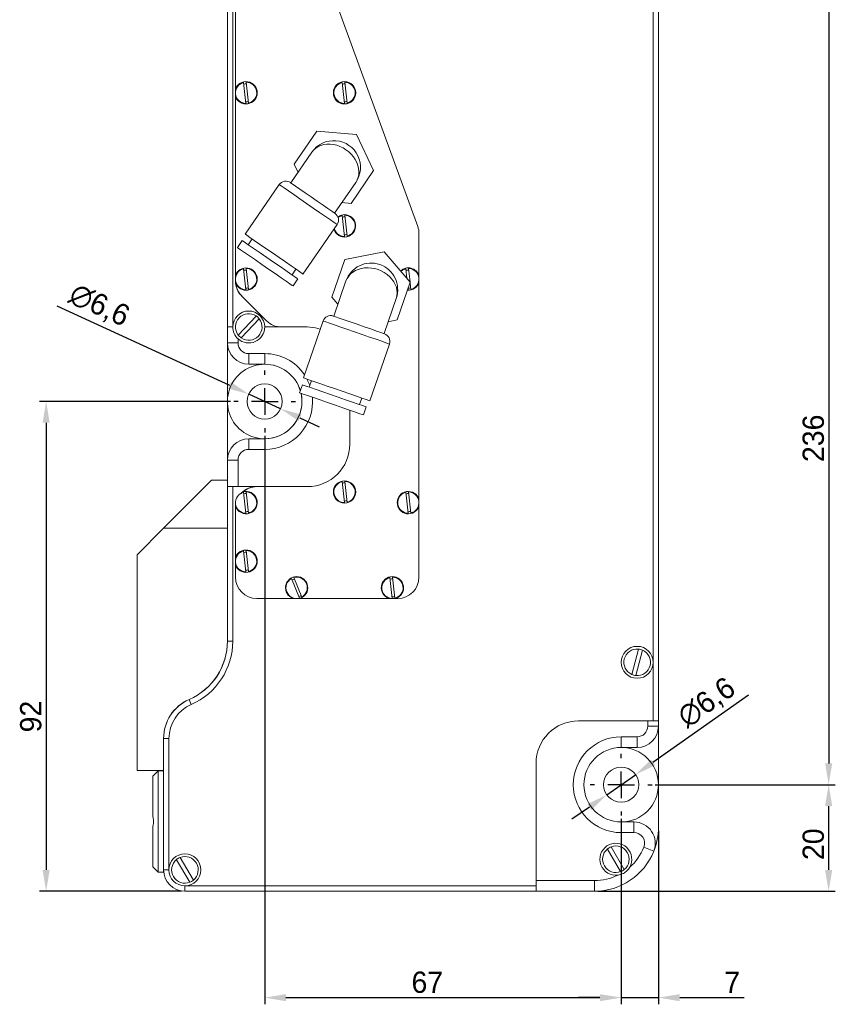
# Model space of a CAD drawing. Header units: millimetres. Extents: x 88 to 476, y -39 to 361.
# Tile 1 of 3: x 91 to 244, y -39 to 146. Entities that reach past the tile are written whole.
import ezdxf

# ---------------------------------------------------------------- set-up
doc = ezdxf.new("R2010")
doc.units = ezdxf.units.MM
doc.header["$PDSIZE"] = -1
doc.layers.add('FORMAT', color=7, linetype='Continuous')
doc.dimstyles.new('ISO-25', dxfattribs={"dimtxt": 4, "dimasz": 4, "dimexe": 1.25, "dimexo": 0.625, "dimgap": 0.9, "dimtad": 1, "dimdec": 0, "dimtxsty": 'Standard', "dimcen": 2.5, "dimclrd": 1, "dimclre": 1, "dimclrt": 1, "dimadec": 0, "dimazin": 0, "dimtfac": 1, "dimtdec": 0, "dimtmove": 0, "dimatfit": 3, "dimfxl": 0, "dimarcsym": 0})

# ---------------------------------------------------------------- blocks, each defined once
blk = doc.blocks.new('_D_4')
at = {"color": 1, "lineweight": -2, "transparency": 16777216}
for p, q in [((210.17, 238.3), (244, 238.3)), ((242.75, 234.3), (242.75, 6.3)), ((210.17, 2.3), (244, 2.3))]:
    blk.add_line(p, q, dxfattribs=at)
at = {"color": 1, "transparency": 16777216}
for points in [[(242.08, 234.3), (243.42, 234.3), (242.75, 238.3)], [(242.08, 6.3), (243.42, 6.3), (242.75, 2.3)]]:
    blk.add_solid(points, dxfattribs=at)
at = {"layer": 'Defpoints', "color": 0, "transparency": 16777216}
for p in [(209.55, 238.3), (209.55, 2.3), (242.75, 2.3)]:
    blk.add_point(p, dxfattribs=at)
at = {"color": 1, "transparency": 16777216, "insert": (237.85, 67.38), "char_height": 4, "attachment_point": 2, "rotation": 90}
blk.add_mtext('236', dxfattribs=at)
blk = doc.blocks.new('_D_5')
at = {"color": 1, "lineweight": -2, "transparency": 16777216}
for p, q in [((210.17, 2.3), (244, 2.3)), ((242.75, -13.7), (242.75, -1.7)), ((199.37, -17.7), (244, -17.7))]:
    blk.add_line(p, q, dxfattribs=at)
at = {"color": 1, "transparency": 16777216}
for points in [[(242.08, -1.7), (243.42, -1.7), (242.75, 2.3)], [(242.08, -13.7), (243.42, -13.7), (242.75, -17.7)]]:
    blk.add_solid(points, dxfattribs=at)
at = {"layer": 'Defpoints', "color": 0, "transparency": 16777216}
for p in [(209.55, 2.3), (242.75, 2.3), (198.75, -17.7)]:
    blk.add_point(p, dxfattribs=at)
at = {"color": 1, "transparency": 16777216, "insert": (237.85, -8.88), "char_height": 4, "attachment_point": 2, "rotation": 90}
blk.add_mtext('20', dxfattribs=at)
blk = doc.blocks.new('_D_6')
at = {"color": 1, "lineweight": -2, "transparency": 16777216}
for p, q in [((130.32, 74.3), (94.42, 74.3)), ((95.67, 70.3), (95.67, -13.7)), ((121.12, -17.7), (94.42, -17.7))]:
    blk.add_line(p, q, dxfattribs=at)
at = {"color": 1, "transparency": 16777216}
for points in [[(95, 70.3), (96.34, 70.3), (95.67, 74.3)], [(95, -13.7), (96.34, -13.7), (95.67, -17.7)]]:
    blk.add_solid(points, dxfattribs=at)
at = {"layer": 'Defpoints', "color": 0, "transparency": 16777216}
for p in [(130.95, 74.3), (95.67, -17.7), (121.75, -17.7)]:
    blk.add_point(p, dxfattribs=at)
at = {"color": 1, "transparency": 16777216, "insert": (90.77, 15.11), "char_height": 4, "attachment_point": 2, "rotation": 90}
blk.add_mtext('92', dxfattribs=at)
blk = doc.blocks.new('_D_7')
at = {"color": 1, "lineweight": -2, "transparency": 16777216}
for p, q in [((203.75, -4.13), (203.75, -38.95)), ((210.75, -6.33), (210.75, -38.95)), ((199.75, -37.7), (195.75, -37.7)), ((203.75, -37.7), (210.75, -37.7)), ((214.75, -37.7), (226.87, -37.7))]:
    blk.add_line(p, q, dxfattribs=at)
at = {"color": 1, "transparency": 16777216}
for points in [[(199.75, -37.04), (199.75, -38.37), (203.75, -37.7)], [(214.75, -37.04), (214.75, -38.37), (210.75, -37.7)]]:
    blk.add_solid(points, dxfattribs=at)
at = {"layer": 'Defpoints', "color": 0, "transparency": 16777216}
for p in [(203.75, -3.5), (210.75, -5.7), (203.75, -37.7)]:
    blk.add_point(p, dxfattribs=at)
at = {"color": 1, "transparency": 16777216, "insert": (224.63, -32.8), "char_height": 4, "attachment_point": 2}
blk.add_mtext('7', dxfattribs=at)
blk = doc.blocks.new('_D_8')
at = {"color": 1, "lineweight": -2, "transparency": 16777216}
for p, q in [((136.75, 67.87), (136.75, -38.95)), ((203.75, -4.13), (203.75, -38.95)), ((140.75, -37.7), (199.75, -37.7))]:
    blk.add_line(p, q, dxfattribs=at)
at = {"color": 1, "transparency": 16777216}
for points in [[(140.75, -37.04), (140.75, -38.37), (136.75, -37.7)], [(199.75, -37.04), (199.75, -38.37), (203.75, -37.7)]]:
    blk.add_solid(points, dxfattribs=at)
at = {"layer": 'Defpoints', "color": 0, "transparency": 16777216}
for p in [(136.75, 68.5), (203.75, -3.5), (203.75, -37.7)]:
    blk.add_point(p, dxfattribs=at)
at = {"color": 1, "transparency": 16777216, "insert": (167.32, -32.8), "char_height": 4, "attachment_point": 2}
blk.add_mtext('67', dxfattribs=at)
blk = doc.blocks.new('SW_CENTERMARKSYMBOL_10')
at = {"layer": 'FORMAT', "color": 0}
for p, q in [((0, 2.5), (0, 2.9)), ((0, 0), (0, 1.25)), ((-2.5, 0), (-2.9, 0)), ((0, 0), (-1.25, 0)), ((0, 0), (0, -1.25)), ((0, 0), (1.25, 0)), ((2.5, 0), (2.9, 0)), ((0, -2.5), (0, -2.9))]:
    blk.add_line(p, q, dxfattribs=at)
blk = doc.blocks.new('SW_CENTERMARKSYMBOL_11')
at = {"layer": 'FORMAT', "color": 0}
for p, q in [((0, 2.5), (0, 2.9)), ((0, 0), (0, 1.25)), ((-2.5, 0), (-2.9, 0)), ((0, 0), (-1.25, 0)), ((0, 0), (0, -1.25)), ((0, 0), (1.25, 0)), ((2.5, 0), (2.9, 0)), ((0, -2.5), (0, -2.9))]:
    blk.add_line(p, q, dxfattribs=at)
blk = doc.blocks.new('*D39')
at = {"color": 1, "lineweight": -2, "transparency": 16777216}
for p, q in [((227.69, 19.11), (209.72, 6.49)), ((201.05, 0.4), (206.45, 4.19)), ((197.77, -1.9), (194.5, -4.2))]:
    blk.add_line(p, q, dxfattribs=at)
at = {"color": 1, "transparency": 16777216}
for points in [[(209.34, 7.04), (210.11, 5.95), (206.45, 4.19)], [(197.39, -1.35), (198.16, -2.44), (201.05, 0.4)]]:
    blk.add_solid(points, dxfattribs=at)
at = {"layer": 'Defpoints', "color": 0, "transparency": 16777216}
for p in [(206.45, 4.19), (201.05, 0.4)]:
    blk.add_point(p, dxfattribs=at)
at = {"color": 1, "transparency": 16777216, "insert": (219.91, 17.6), "char_height": 4, "attachment_point": 5, "rotation": 35.0781}
blk.add_mtext('∅6,6', dxfattribs=at)
blk = doc.blocks.new('*D40')
at = {"color": 1, "lineweight": -2, "transparency": 16777216}
for p, q in [((97.68, 92.28), (130.12, 77.35)), ((139.75, 72.92), (133.75, 75.68)), ((143.38, 71.25), (147.01, 69.57))]:
    blk.add_line(p, q, dxfattribs=at)
at = {"color": 1, "transparency": 16777216}
for points in [[(130.4, 77.96), (129.84, 76.74), (133.75, 75.68)], [(143.66, 71.85), (143.1, 70.64), (139.75, 72.92)]]:
    blk.add_solid(points, dxfattribs=at)
at = {"layer": 'Defpoints', "color": 0, "transparency": 16777216}
for p in [(133.75, 75.68), (139.75, 72.92)]:
    blk.add_point(p, dxfattribs=at)
at = {"color": 1, "transparency": 16777216, "insert": (105.6, 92.2), "char_height": 4, "attachment_point": 5, "rotation": 335.2814}
blk.add_mtext('∅6,6', dxfattribs=at)

msp = doc.modelspace()

# ---------------------------------------------------------------- linework, layer by layer
at = {"color": 7, "linetype": 'Continuous', "lineweight": 15}
for p, q in [((129.75, 88.3), (129.75, 232.67)), ((130.75, 232.67), (130.75, 88.3)), ((210.75, 222.3), (210.75, 14.3)), ((209.75, 25.3), (209.75, 207.3)), ((142.89, 169.35), (165.51, 107.2)), ((131.25, 96.95), (131.25, 167.3)), ((131.25, 132.94), (131.25, 166.66)), ((133.22, 130.3), (132.78, 134.24)), ((133.28, 134.3), (133.72, 130.35)), ((151.72, 130.3), (151.28, 134.24)), ((151.78, 134.3), (152.22, 130.35)), ((131.25, 97.94), (131.25, 131.66)), ((146.53, 125.08), (142.27, 118.9)), ((154.01, 124.48), (146.53, 125.08)), ((157.23, 117.7), (154.01, 124.48)), ((145.63, 121.14), (141.66, 115.37)), ((142.27, 118.9), (143.01, 117.33)), ((152.97, 111.52), (157.23, 117.7)), ((139.49, 115.05), (133.08, 105.74)), ((149.89, 109.7), (153.87, 115.46)), ((151.24, 111.66), (152.97, 111.52)), ((151.72, 105.3), (151.28, 109.24)), ((151.78, 109.3), (152.22, 105.35)), ((143.94, 98.25), (150.36, 107.55)), ((165.75, 105.83), (165.75, 41.3)), ((165.75, 105.83), (165.75, 97.94)), ((132.54, 104.53), (131.64, 103.21)), ((134.39, 104.83), (133.66, 103.76)), ((159.21, 102.39), (151.84, 100.97)), ((164.12, 96.71), (159.21, 102.39)), ((151.84, 100.97), (149.38, 93.88)), ((133.22, 95.3), (132.78, 99.24)), ((133.28, 99.3), (133.72, 95.35)), ((141.89, 98.09), (142.63, 99.16)), ((163.48, 97.45), (163.28, 99.24)), ((163.78, 99.3), (164.06, 96.78)), ((131.26, 96.61), (131.25, 96.95)), ((142.09, 96), (143, 97.32)), ((152.03, 96.94), (149.73, 90.32)), ((161.66, 89.62), (164.12, 96.71)), ((164.08, 96.59), (164.22, 95.35)), ((165.75, 96.66), (165.75, 55.94)), ((163.63, 95.3), (163.72, 95.3)), ((163.72, 95.3), (163.7, 95.5)), ((137.08, 89.47), (132.42, 94.13)), ((149.38, 93.88), (150.51, 92.57)), ((159.18, 87.05), (161.47, 93.66)), ((135.16, 90.36), (131.76, 86.78)), ((132.34, 86.23), (135.74, 89.81)), ((147.73, 89.43), (144.02, 78.76)), ((159.96, 89.29), (161.66, 89.62)), ((129.75, 85.3), (129.75, 88.3)), ((130.75, 88.3), (129.75, 88.3)), ((136.75, 88.3), (144.75, 88.3)), ((131.75, 85.3), (129.75, 85.3)), ((129.75, 85.3), (129.75, 63.3)), ((131.75, 86.06), (131.75, 85.3)), ((156.49, 74.43), (160.2, 85.1)), ((133.75, 83.3), (136.75, 83.3)), ((133.75, 83.3), (133.75, 81.3)), ((136.75, 83.3), (136.75, 81.3)), ((136.75, 81.3), (133.75, 81.3)), ((144.7, 78.52), (145.22, 77.34)), ((145.53, 78.23), (145.11, 77)), ((143.83, 77.45), (143.31, 75.94)), ((154.55, 73.72), (154.98, 74.95)), ((152.75, 72.66), (152.75, 66.3)), ((155.3, 71.77), (155.83, 73.28)), ((133.75, 65.3), (133.75, 67.3)), ((133.75, 67.3), (136.75, 67.3)), ((136.75, 65.3), (136.75, 67.3)), ((136.75, 65.3), (133.75, 65.3)), ((131.75, 63.3), (129.75, 63.3)), ((129.75, 58.3), (129.75, 63.3)), ((131.75, 63.3), (131.75, 58.3)), ((126.75, 59.5), (117.75, 50.5)), ((129.75, 59.5), (126.75, 59.5)), ((151.72, 55.3), (151.28, 59.24)), ((151.78, 59.3), (152.22, 55.35)), ((129.75, 58.3), (130.75, 58.3)), ((129.75, 29.3), (129.75, 58.3)), ((131.75, 58.3), (130.75, 58.3)), ((130.75, 58.3), (130.75, 29.3)), ((144.75, 58.3), (131.75, 58.3)), ((133.22, 53.3), (132.78, 57.24)), ((133.28, 57.3), (133.72, 53.35)), ((163.72, 53.3), (163.28, 57.24)), ((163.78, 57.3), (164.22, 53.35)), ((131.25, 54.3), (131.29, 54.88)), ((131.25, 41.3), (131.25, 54.3)), ((131.25, 44.94), (131.25, 54.3)), ((131.26, 54.62), (131.31, 54.85)), ((165.75, 54.66), (165.75, 41.3)), ((117.75, 50.5), (112.75, 45.5)), ((129.75, 50.5), (117.75, 50.5)), ((129.75, 29.33), (129.75, 50.5)), ((133.28, 46.3), (133.72, 42.35)), ((112.75, 45.5), (112.75, 5)), ((133.22, 42.3), (132.78, 46.24)), ((131.25, 41.3), (131.25, 43.66)), ((143.28, 37.37), (141.76, 41.04)), ((142.22, 41.23), (143.74, 37.56)), ((160.72, 37.3), (160.28, 41.24)), ((160.78, 41.3), (161.22, 37.35)), ((161.75, 37.3), (135.25, 37.3)), ((142.11, 37.3), (135.25, 37.3)), ((160.11, 37.3), (143.39, 37.3)), ((161.75, 37.3), (161.39, 37.3)), ((129.75, 29.3), (130.75, 29.3)), ((206.98, 27.79), (205.74, 23.01)), ((206.52, 22.81), (207.75, 27.59)), ((209.75, 14.3), (209.75, 25.3)), ((122.55, 18.3), (122.95, 17.38)), ((195.75, 14.3), (208.75, 14.3)), ((208.75, 13.3), (208.75, 14.3)), ((208.75, 14.3), (209.75, 14.3)), ((210.75, 13.3), (208.75, 13.3)), ((210.75, 14.3), (209.75, 14.3)), ((210.75, 14.3), (210.75, 13.3)), ((210.75, -5.7), (210.75, 13.3)), ((203.75, 11.3), (206.75, 11.3)), ((203.75, 9.3), (203.75, 11.3)), ((206.75, 9.3), (206.75, 11.3)), ((117.75, 5), (117.75, 11)), ((117.75, 10.97), (118.75, 10.97)), ((117.75, -13.7), (117.75, 10.97)), ((118.75, 10.97), (118.75, -13.7)), ((206.75, 9.3), (203.75, 9.3)), ((187.75, -15.7), (187.75, 6.3)), ((112.75, 5), (117.75, 5)), ((116.75, 4.9), (115.75, 3.9)), ((115.75, -3.69), (115.75, 3.9)), ((116.75, 4.9), (116.75, -14.1)), ((116.75, 4.9), (117.75, 4.9)), ((117.75, -14.1), (117.75, 4.9)), ((115.75, -13.1), (115.75, -5.52)), ((203.75, -4.7), (206.16, -4.7)), ((203.75, -4.7), (203.75, -6.7)), ((206.16, -4.7), (206.16, -6.7)), ((206.16, -6.7), (203.75, -6.7)), ((201.16, -9.78), (203.65, -14.03)), ((204.34, -13.63), (201.85, -9.37)), ((209.87, -10.2), (208.02, -9.45)), ((120.16, -11.78), (122.65, -16.03)), ((123.34, -15.63), (120.85, -11.37)), ((115.75, -13.1), (116.75, -14.1)), ((116.75, -14.1), (117.75, -14.1)), ((117.75, -13.7), (118.75, -13.7)), ((187.75, -15.7), (198.75, -15.7)), ((187.75, -16.7), (187.75, -15.7)), ((198.75, -17.7), (198.75, -15.7)), ((121.75, -16.7), (187.75, -16.7)), ((121.75, -17.7), (121.75, -16.7)), ((187.75, -17.7), (121.75, -17.7)), ((187.75, -16.7), (187.75, -17.7)), ((198.75, -17.7), (187.75, -17.7))]:
    msp.add_line(p, q, dxfattribs=at)
at = {"color": 8, "linetype": 'Continuous', "lineweight": 15, "flags": 128}
for points in [[(150.36, 107.55), (150.21, 107.65), (149.78, 107.95), (149.09, 108.43), (148.17, 109.06), (147.08, 109.82), (145.87, 110.65), (144.61, 111.52), (143.37, 112.37), (142.21, 113.17), (141.2, 113.87), (140.38, 114.43), (139.82, 114.82), (139.53, 115.02), (139.49, 115.05)], [(160.2, 85.1), (160.03, 85.16), (159.53, 85.33), (158.74, 85.61), (157.68, 85.98), (156.43, 86.41), (155.04, 86.89), (153.6, 87.39), (152.17, 87.89), (150.84, 88.35), (149.68, 88.75), (148.75, 89.08), (148.1, 89.3), (147.77, 89.42), (147.73, 89.43)]]:
    msp.add_lwpolyline(points, dxfattribs=at)
at = {"color": 7, "linetype": 'Continuous', "lineweight": 15, "flags": 128}
for points in [[(141.58, 115.43), (141.62, 115.4), (141.92, 115.19), (142.52, 114.78), (143.35, 114.2), (144.37, 113.5), (145.49, 112.73), (146.63, 111.95), (147.71, 111.2), (148.64, 110.56), (149.36, 110.06), (149.82, 109.75), (149.97, 109.64)], [(150.5, 108.99), (150.95, 109.24), (151.75, 109.4)], [(151.28, 109.24), (150.62, 108.95), (150.54, 108.89)], [(143.94, 98.25), (143.8, 98.35), (143.37, 98.65), (142.67, 99.13), (141.75, 99.76), (140.66, 100.51), (139.45, 101.35), (138.19, 102.21), (136.95, 103.07), (135.79, 103.87), (134.78, 104.57), (133.97, 105.13), (133.4, 105.52), (133.11, 105.72), (133.08, 105.74)], [(143, 97.32), (142.85, 97.43), (142.4, 97.73), (141.69, 98.23), (140.74, 98.88), (139.63, 99.65), (138.4, 100.49), (137.14, 101.36), (135.92, 102.2), (134.8, 102.97), (133.86, 103.62), (133.14, 104.12), (132.7, 104.43), (132.54, 104.53)], [(142.09, 96), (141.94, 96.11), (141.49, 96.42), (140.78, 96.91), (139.83, 97.56), (138.72, 98.33), (137.49, 99.17), (136.23, 100.04), (135.01, 100.89), (133.89, 101.66), (132.95, 102.31), (132.23, 102.8), (131.79, 103.11), (131.64, 103.21)], [(163.28, 99.24), (162.62, 98.95), (162.36, 98.74)], [(149.64, 90.36), (149.68, 90.34), (150.03, 90.22), (150.72, 89.98), (151.67, 89.65), (152.84, 89.24), (154.12, 88.8), (155.43, 88.34), (156.67, 87.92), (157.74, 87.54), (158.57, 87.26), (159.09, 87.07), (159.27, 87.01)], [(147.2, 87.91), (146.31, 88.14), (144.75, 88.3)], [(156.49, 74.43), (156.32, 74.49), (155.83, 74.66), (155.03, 74.93), (153.98, 75.3), (152.72, 75.74), (151.34, 76.22), (149.89, 76.72), (148.47, 77.21), (147.14, 77.68), (145.98, 78.08), (145.05, 78.4), (144.4, 78.63), (144.06, 78.74), (144.02, 78.76)], [(155.3, 71.77), (155.13, 71.83), (154.62, 72.01), (153.79, 72.29), (152.71, 72.67), (151.43, 73.11), (150.03, 73.6), (148.58, 74.1), (147.18, 74.59), (145.9, 75.04), (144.81, 75.41), (143.99, 75.7), (143.48, 75.88), (143.31, 75.94)], [(155.83, 73.28), (155.65, 73.34), (155.14, 73.52), (154.32, 73.81), (153.24, 74.18), (151.96, 74.63), (150.55, 75.11), (149.11, 75.62), (147.7, 76.1), (146.42, 76.55), (145.34, 76.92), (144.52, 77.21), (144, 77.39), (143.83, 77.45)]]:
    msp.add_lwpolyline(points, dxfattribs=at)
at = {"color": 7, "linetype": 'Continuous', "lineweight": 15}
for centre, radius in [((151.75, 132.3), 2.1), ((136.75, 74.3), 3.3), ((151.75, 57.3), 2.1), ((206.75, 25.3), 3), ((203.75, 2.3), 7), ((203.75, 2.3), 3.3)]:
    msp.add_circle(centre, radius, dxfattribs=at)
for centre, radius, start, end in [((133.25, 132.3), 2.1, 197.7528, 162.2472), ((133.25, 132.3), 2, 103.5976, 269.236), ((133.25, 132.3), 1.7, 87.9603, 104.8733), ((133.25, 132.3), 2, 283.5976, 89.236), ((151.75, 132.3), 2, 103.5976, 269.236), ((151.75, 132.3), 1.7, 87.9603, 104.8733), ((151.75, 132.3), 2, 283.5976, 89.236), ((133.25, 132.3), 1.7, 267.9603, 284.8733), ((151.75, 132.3), 1.7, 267.9603, 284.8733), ((149.75, 118.3), 5, 325.4163, 145.4163), ((140.73, 114.19), 1.5, 55.4163, 145.4163), ((151.75, 107.3), 2.1, 197.5059, 90), ((149.12, 108.4), 1.5, 325.4163, 55.4163), ((151.75, 107.3), 2, 283.5976, 89.236), ((151.75, 107.3), 1.7, 87.9603, 104.8733), ((151.75, 107.3), 2, 195.2394, 269.236), ((151.75, 107.3), 1.7, 267.9603, 284.8733), ((161.75, 105.83), 4, 0, 20), ((156.75, 95.3), 5, 340.8549, 160.8549), ((133.25, 97.3), 2.1, 199.0125, 162.2472), ((133.25, 97.3), 2, 103.5976, 269.236), ((133.25, 97.3), 1.7, 87.9603, 104.8733), ((133.25, 97.3), 2, 283.5976, 89.236), ((163.75, 97.3), 2.1, 17.7528, 133.6628), ((163.75, 97.3), 1.7, 87.9603, 104.8733), ((163.75, 97.3), 2, 283.5976, 89.236), ((135.25, 96.95), 4, 180, 225), ((135.25, 96.95), 4, 184.8901, 225), ((163.75, 97.3), 2.1, 265.8427, 342.2472), ((133.25, 97.3), 1.7, 267.9603, 284.8733), ((163.75, 97.3), 1.7, 269.4854, 284.8733), ((133.75, 88.3), 3, 0, 180), ((133.75, 88.3), 2.5, 55.6658, 217.252), ((133.75, 88.3), 2.5, 235.6658, 37.252), ((133.75, 88.3), 2.5, 37.252, 55.6658), ((139.91, 92.3), 4, 225, 270), ((149.14, 88.94), 1.5, 70.8549, 160.8549), ((133.75, 88.3), 3, 180, 228.1897), ((133.75, 88.3), 3, 228.1897, 0), ((158.78, 85.6), 1.5, 340.8549, 70.8549), ((133.75, 85.3), 4, 180, 270), ((133.75, 85.3), 2, 180, 270), ((133.75, 88.3), 2.5, 217.252, 235.6658), ((136.75, 74.3), 9, 33.9324, 90), ((136.75, 74.3), 7, 90, 12.7677), ((136.75, 74.3), 7, 16.9454, 90), ((136.75, 74.3), 7, 16.8892, 90), ((136.75, 74.3), 7, 270, 12.7422), ((136.75, 74.3), 9, 270, 5.1138), ((133.75, 63.3), 4, 90, 180), ((133.75, 63.3), 2, 90, 180), ((144.75, 66.3), 8, 270, 0), ((151.75, 57.3), 2, 103.5976, 269.236), ((151.75, 57.3), 2, 283.5976, 89.236), ((133.25, 55.3), 2.1, 198.8714, 107.9985), ((135.25, 54.3), 4, 90, 135.3005), ((135.25, 54.3), 4, 90, 131.4694), ((151.75, 57.3), 1.7, 87.9603, 104.8733), ((163.75, 55.3), 2.1, 17.7528, 342.2472), ((133.25, 55.3), 2, 103.5976, 269.236), ((133.25, 55.3), 1.7, 87.9603, 104.8733), ((133.25, 55.3), 2, 283.5976, 89.236), ((151.75, 57.3), 1.7, 267.9603, 284.8733), ((163.75, 55.3), 2, 103.5976, 269.236), ((163.75, 55.3), 1.7, 87.9603, 104.8733), ((163.75, 55.3), 2, 283.5976, 89.236), ((135.25, 54.3), 4, 175.4005, 180), ((133.25, 55.3), 1.7, 267.9603, 284.8733), ((163.75, 55.3), 1.7, 267.9603, 284.8733), ((133.25, 44.3), 2.1, 197.7528, 162.2472), ((133.25, 44.3), 2, 283.5976, 89.236), ((133.25, 44.3), 2, 103.5976, 269.236), ((133.25, 44.3), 1.7, 87.9603, 104.8733), ((133.25, 44.3), 1.7, 267.9603, 284.8733), ((135.25, 41.3), 4, 180, 270), ((142.75, 39.3), 2.1, 287.7528, 252.2472), ((142.75, 39.3), 2, 119.629, 285.2675), ((142.75, 39.3), 1.7, 103.9918, 120.9048), ((142.75, 39.3), 2, 299.629, 105.2675), ((160.75, 39.3), 2.1, 287.7528, 252.2472), ((160.75, 39.3), 2, 103.5976, 269.236), ((160.75, 39.3), 1.7, 87.9603, 104.8733), ((160.75, 39.3), 2, 283.5976, 89.236), ((161.75, 41.3), 4, 270, 0), ((142.75, 39.3), 1.7, 283.9918, 300.9048), ((160.75, 39.3), 1.7, 267.9603, 284.8733), ((117.75, 29.33), 12, 293.5782, 0), ((117.75, 29.3), 12, 293.5782, 0), ((117.75, 29.3), 13, 293.5782, 0), ((206.75, 25.3), 2.5, 84.6835, 246.2697), ((206.75, 25.3), 2.5, 66.2697, 84.6835), ((206.75, 25.3), 2.5, 264.6835, 66.2697), ((206.75, 25.3), 2.5, 246.2697, 264.6835), ((125.75, 11), 8, 113.5782, 180), ((125.75, 10.97), 8, 113.5782, 180), ((125.75, 10.97), 7, 113.5782, 180), ((195.75, 6.3), 8, 90, 180), ((206.75, 13.3), 4, 270, 0), ((206.75, 13.3), 2, 270, 0), ((203.75, 2.3), 9, 90, 270), ((203.75, 2.3), 7, 90, 270), ((206.16, -8.7), 4, 337.9757, 90), ((206.16, -8.7), 2, 337.9757, 90), ((198.75, -5.7), 12, 337.9757, 0), ((202.75, -11.7), 3, 329.349, 278.0312), ((202.75, -11.7), 2.5, 309.5747, 111.1609), ((121.75, -13.7), 3, 270, 180), ((198.75, -5.7), 12, 270, 337.9757), ((202.75, -11.7), 2.5, 129.5747, 291.1609), ((202.75, -11.7), 2.5, 111.1609, 129.5747), ((198.75, -5.7), 10, 311.1541, 337.9757), ((121.75, -13.7), 2.5, 129.5747, 291.1609), ((121.75, -13.7), 2.5, 111.1609, 129.5747), ((121.75, -13.7), 2.5, 309.5747, 111.1609), ((121.75, -13.7), 4, 180, 270), ((121.75, -13.7), 3, 180, 270), ((198.75, -5.7), 10, 270, 296.226), ((202.75, -11.7), 2.5, 291.1609, 309.5747), ((121.75, -13.7), 2.5, 291.1609, 309.5747)]:
    msp.add_arc(centre, radius, start, end, dxfattribs=at)
for centre, major_axis in [((149.75, 118.3), (4.12, -2.84)), ((156.75, 95.3), (4.72, -1.64))]:
    msp.add_ellipse(centre, major_axis=major_axis, ratio=0.8, start_param=0, end_param=3.141593, dxfattribs=at)
for points, knots in [([(131.25, 131.66), (131.25, 131.86), (131.25, 132.29), (131.25, 132.72), (131.25, 132.94)], [0, 0, 0, 0, 0.478874, 1, 1, 1, 1]), ([(131.25, 96.95), (131.25, 97.16), (131.25, 97.49), (131.25, 97.81), (131.25, 97.94)], [0, 0, 0, 0, 0.605251, 1, 1, 1, 1]), ([(165.75, 97.94), (165.75, 97.73), (165.75, 97.31), (165.75, 96.88), (165.75, 96.66)], [0, 0, 0, 0, 0.478873, 1, 1, 1, 1]), ([(132.35, 57.04), (132.38, 57.07), (132.45, 57.17), (132.54, 57.24), (132.6, 57.29)], [0, 0, 0, 0, 0.329979, 1, 1, 1, 1]), ([(165.75, 55.94), (165.75, 55.73), (165.75, 55.31), (165.75, 54.88), (165.75, 54.66)], [0, 0, 0, 0, 0.478874, 1, 1, 1, 1]), ([(131.25, 43.66), (131.25, 43.86), (131.25, 44.29), (131.25, 44.72), (131.25, 44.94)], [0, 0, 0, 0, 0.478874, 1, 1, 1, 1]), ([(143.39, 37.3), (143.18, 37.3), (142.76, 37.3), (142.33, 37.3), (142.11, 37.3)], [0, 0, 0, 0, 0.478873, 1, 1, 1, 1]), ([(161.39, 37.3), (161.18, 37.3), (160.76, 37.3), (160.33, 37.3), (160.11, 37.3)], [0, 0, 0, 0, 0.478873, 1, 1, 1, 1]), ([(115.75, -5.52), (115.8, -5.17), (115.9, -4.55), (115.79, -3.94), (115.75, -3.69)], [0, 0, 0, 0, 0.573468, 1, 1, 1, 1]), ([(203.17, -14.67), (203.44, -14.61), (203.98, -14.49), (204.71, -14.02), (205.13, -13.56), (205.3, -13.28), (205.33, -13.23)], [0, 0, 0, 0, 0.313673, 0.628023, 0.931932, 1, 1, 1, 1])]:
    msp.add_open_spline(points, degree=3, knots=knots, dxfattribs=at)

# ---------------------------------------------------------------- block references
at = {"layer": 'FORMAT', "xscale": 2, "yscale": 2, "zscale": 2}
for name, p in [('SW_CENTERMARKSYMBOL_11', (136.75, 74.3)), ('SW_CENTERMARKSYMBOL_10', (203.75, 2.3))]:
    msp.add_blockref(name, p, dxfattribs=at)

# ---------------------------------------------------------------- dimensions: what is measured, and where the dimension line sits
for base, p1, p2, picture, middle in [((242.75, 2.3), (209.55, 238.3), (209.55, 2.3), '_D_4', (242.75, 67.38)), ((95.67, -17.7), (130.95, 74.3), (121.75, -17.7), '_D_6', (95.67, 15.11)), ((242.75, 2.3), (198.75, -17.7), (209.55, 2.3), '_D_5', (242.75, -8.88))]:
    dim = msp.add_linear_dim(base=base, p1=p1, p2=p2, angle=90, dimstyle='ISO-25')
    dim.commit()
    dim.dimension.update_dxf_attribs({"geometry": picture, "text_midpoint": middle, "dimtype": 160})
for p1, p2, picture, middle in [((139.75, 72.92), (133.75, 75.68), '*D40', (104.25, 89.26)), ((201.05, 0.4), (206.45, 4.19), '*D39', (221.77, 14.95))]:
    dim = msp.add_diameter_dim_2p(p1=p1, p2=p2, dimstyle='ISO-25', override={"dimdec": 1})
    dim.commit()
    dim.dimension.update_dxf_attribs({"geometry": picture, "text_midpoint": middle, "dimtype": 163})
for p1, picture, middle in [((136.75, 68.5), '_D_8', (167.32, -37.7)), ((210.75, -5.7), '_D_7', (224.63, -37.7))]:
    dim = msp.add_linear_dim(base=(203.75, -37.7), p1=p1, p2=(203.75, -3.5), dimstyle='ISO-25')
    dim.commit()
    dim.dimension.update_dxf_attribs({"geometry": picture, "text_midpoint": middle, "dimtype": 160})

doc.saveas('drawing.dxf')
